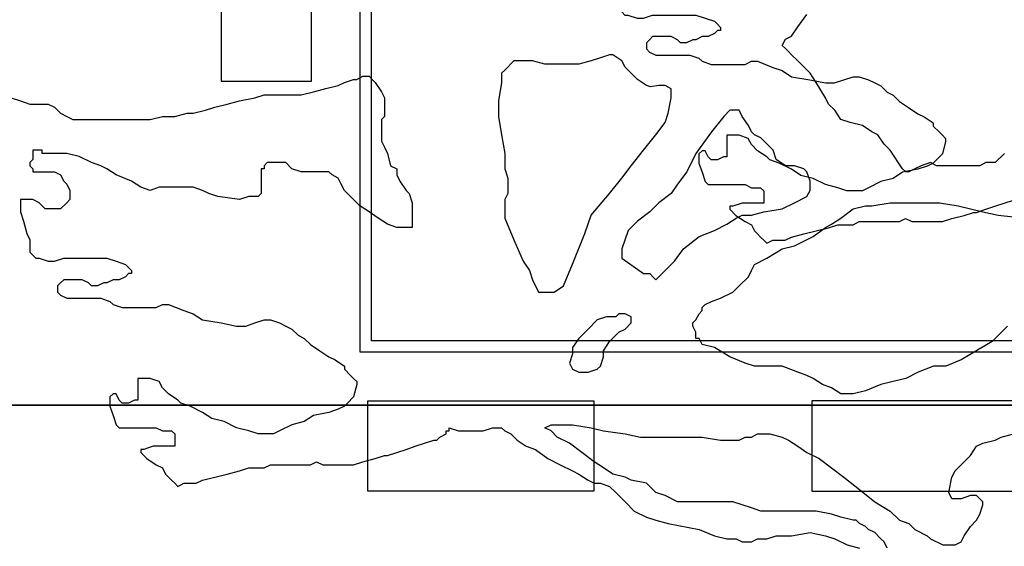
# Model space of a CAD drawing. Extents: x 4743276 to 9726129, y -4307434 to -1665362.
# Tile 23 of 121: x 4847811 to 4852170, y -2053669 to -2051337. Entities that reach past the tile are written whole.
import ezdxf

# ---------------------------------------------------------------- set-up
doc = ezdxf.new("R2010")
doc.units = 0
doc.header["$MEASUREMENT"] = 0
doc.layers.get('0').update_dxf_attribs({"linetype": 'CONTINUOUS'})
doc.layers.get('Defpoints').update_dxf_attribs({"color": 61, "linetype": 'CONTINUOUS'})
for name, color, linetype in [('-_48_-', 76, 'CONTINUOUS'), ('siete', 6, 'CONTINUOUS'), ('TENKÁ', 7, 'CONTINUOUS'), ('ZARIADENIE', 47, 'CONTINUOUS'), ('ZARIADOVACIE', 144, 'CONTINUOUS')]:
    doc.layers.add(name, color=color, linetype=linetype)
doc.styles.add('Style-Arial', font='arial.ttf')
doc.dimstyles.new('STANDARD 200', dxfattribs={"dimtxt": 600, "dimasz": 700, "dimexe": 10, "dimexo": 200, "dimgap": 100, "dimtad": 1, "dimdsep": 46, "dimlunit": 6, "dimtxsty": 'Style-Arial', "dimblk": 'ARCHTICK', "dimblk1": 'OBLIQUE', "dimblk2": 'ARCHTICK', "dimcen": 2.5, "dimse1": 1, "dimse2": 1, "dimadec": 0, "dimazin": 0, "dimtfac": 1, "dimtmove": 1, "dimatfit": 3, "dimldrblk": 'OBLIQUE', "dimfxl": 1, "dimtolj": 1, "dimtzin": 0, "dimarcsym": 0})

# ---------------------------------------------------------------- blocks, each defined once
blk = doc.blocks.new('St4f')
at = {"linetype": 'Continuous'}
for p, q in [((992.4, 303), (1033.3, 357.6)), ((937.8, 248.3), (965.1, 262)), ((965.1, 262), (992.4, 303)), ((924.1, 221), (937.8, 248.3)), ((937.8, 207.4), (924.1, 221)), ((159.5, 179.9), (118.5, 166.2)), ((173.1, 179.9), (159.5, 179.9)), ((214.1, 152.6), (173.1, 179.9)), ((951.4, 193.7), (937.8, 207.4)), ((965.1, 180.1), (951.4, 193.7)), ((992.4, 152.8), (965.1, 180.1)), ((-263.8, 152.6), (-304.8, 111.6)), ((-236.5, 152.6), (-263.8, 152.6)), ((-181.9, 152.6), (-236.5, 152.6)), ((-127.3, 138.9), (-181.9, 152.6)), ((-72.6, 138.9), (-127.3, 138.9)), ((22.9, 138.9), (-72.6, 138.9)), ((77.6, 152.6), (22.9, 138.9)), ((118.5, 166.2), (77.6, 152.6)), ((227.7, 125.3), (214.1, 152.6)), ((1047, 98.1), (992.4, 152.8)), ((-304.8, 111.6), (-318.4, 98)), ((-318.4, 98), (-318.4, 57)), ((255.1, 98), (227.7, 125.3)), ((282.4, 70.7), (255.1, 98)), ((1074.3, 57.2), (1047, 98.1)), ((-1042.1, 43.5), (-1014.8, 57.2)), ((-1014.8, 57.2), (-973.8, 70.8)), ((-973.8, 70.8), (-960.1, 70.8)), ((-960.1, 70.8), (-932.8, 84.5)), ((-932.8, 84.5), (-905.5, 84.5)), ((-905.5, 84.5), (-891.9, 70.8)), ((-891.9, 70.8), (-878.2, 57.2)), ((-878.2, 57.2), (-850.9, 16.2)), ((-318.4, 57), (-332.1, -24.8)), ((323.3, 43.4), (282.4, 70.7)), ((1115.3, -11.1), (1074.3, 57.2)), ((-1410.7, -11.1), (-1369.8, 2.6)), ((-1369.8, 2.6), (-1315.2, 2.6)), ((-1315.2, 2.6), (-1260.5, 2.6)), ((-1260.5, 2.6), (-1205.9, 2.6)), ((-1205.9, 2.6), (-1151.3, 16.2)), ((-1151.3, 16.2), (-1096.7, 29.9)), ((-1096.7, 29.9), (-1042.1, 43.5)), ((-850.9, 16.2), (-837.3, -11.1)), ((340.2, 38), (323.3, 43.4)), ((377.9, 43.4), (340.2, 38)), ((340.2, 38), (340.2, 38)), ((340.2, 38), (340.2, 38)), ((340.2, 38), (340.2, 38)), ((340.2, 38), (340.2, 38)), ((340.2, 38), (340.2, 38)), ((340.2, 38), (340.2, 38)), ((340.2, 38), (340.2, 38)), ((340.2, 38), (340.2, 38)), ((340.2, 38), (340.2, 38)), ((340.2, 38), (340.2, 38)), ((405.2, 43.4), (377.9, 43.4)), ((432.6, 29.8), (405.2, 43.4)), ((432.6, 2.5), (432.6, 29.8)), ((432.6, -11.2), (432.6, 2.5)), ((-2489.4, -11.1), (-2448.4, -24.7)), ((-2448.4, -24.7), (-2407.5, -38.4)), ((-2407.5, -38.4), (-2393.8, -38.4)), ((-2393.8, -38.4), (-2380.2, -38.4)), ((-2380.2, -38.4), (-2352.9, -38.4)), ((-2352.9, -38.4), (-2325.5, -38.4)), ((-2325.5, -38.4), (-2298.2, -52)), ((-1588.2, -52), (-1533.6, -38.4)), ((-1533.6, -38.4), (-1479, -24.7)), ((-1479, -24.7), (-1410.7, -11.1)), ((-837.3, -11.1), (-837.3, -38.4)), ((-837.3, -38.4), (-837.3, -93)), ((-332.1, -24.8), (-332.1, -93.1)), ((418.9, -79.4), (432.6, -11.2)), ((1128.9, -38.4), (1115.3, -11.1)), ((1156.2, -65.7), (1128.9, -38.4)), ((-2298.2, -52), (-2270.9, -79.3)), ((-2270.9, -79.3), (-2243.6, -93)), ((-1765.7, -93), (-1711.1, -79.3)), ((-1711.1, -79.3), (-1683.8, -79.3)), ((-1683.8, -79.3), (-1629.2, -65.7)), ((-1629.2, -65.7), (-1588.2, -52)), ((405.2, -120.3), (418.9, -79.4)), ((692, -65.7), (664.7, -93)), ((719.3, -65.7), (692, -65.7)), ((732.9, -65.7), (719.3, -65.7)), ((746.6, -93), (732.9, -65.7)), ((1183.5, -106.7), (1156.2, -65.7)), ((-2243.6, -93), (-2216.3, -106.7)), ((-2216.3, -106.7), (-2120.7, -106.7)), ((-2120.7, -106.7), (-2066.1, -106.7)), ((-2066.1, -106.7), (-2038.8, -106.7)), ((-2038.8, -106.7), (-1984.2, -106.7)), ((-1984.2, -106.7), (-1915.9, -106.7)), ((-1915.9, -106.7), (-1875, -106.7)), ((-1875, -106.7), (-1820.3, -93)), ((-1820.3, -93), (-1765.7, -93)), ((-837.3, -93), (-850.9, -106.7)), ((-850.9, -106.7), (-850.9, -134)), ((-332.1, -93.1), (-318.4, -174.9)), ((364.3, -174.9), (405.2, -120.3)), ((664.7, -93), (610.1, -161.3)), ((773.9, -134), (746.6, -93)), ((1224.5, -120.3), (1183.5, -106.7)), ((1279.1, -134), (1224.5, -120.3)), ((-850.9, -134), (-850.9, -202.2)), ((610.1, -161.3), (541.8, -256.9)), ((787.6, -161.3), (773.9, -134)), ((801.2, -174.9), (787.6, -161.3)), ((1320.1, -161.3), (1279.1, -134)), ((1347.4, -174.9), (1320.1, -161.3)), ((-850.9, -202.2), (-837.3, -229.5)), ((-318.4, -174.9), (-304.8, -256.8)), ((309.7, -243.2), (364.3, -174.9)), ((828.5, -188.6), (801.2, -174.9)), ((883.1, -243.2), (828.5, -188.6)), ((1374.7, -215.9), (1347.4, -174.9)), ((1402, -243.2), (1374.7, -215.9)), ((-2380.2, -243.2), (-2393.8, -243.2)), ((-2393.8, -243.2), (-2393.8, -256.9)), ((-2393.8, -256.9), (-2393.8, -270.5)), ((-2366.5, -243.2), (-2380.2, -243.2)), ((-2352.9, -243.2), (-2366.5, -243.2)), ((-2352.9, -256.9), (-2352.9, -243.2)), ((-2339.2, -256.9), (-2352.9, -256.9)), ((-2298.2, -256.9), (-2339.2, -256.9)), ((-2243.6, -256.9), (-2298.2, -256.9)), ((-2189, -270.5), (-2243.6, -256.9)), ((-837.3, -229.5), (-823.6, -256.9)), ((-823.6, -256.9), (-809.9, -311.5)), ((-304.8, -256.8), (-304.8, -325)), ((255.1, -311.4), (309.7, -243.2)), ((541.8, -256.9), (500.8, -338.8)), ((896.8, -284.2), (883.1, -243.2)), ((1456.6, -325.1), (1402, -243.2)), ((1907.2, -256.9), (1866.2, -297.8)), ((-2393.8, -284.2), (-2407.5, -297.8)), ((-2407.5, -297.8), (-2407.5, -311.5)), ((-2393.8, -270.5), (-2393.8, -284.2)), ((-2134.4, -297.8), (-2189, -270.5)), ((-2093.4, -311.5), (-2134.4, -297.8)), ((-1356.1, -297.8), (-1369.8, -311.5)), ((-1328.8, -297.8), (-1356.1, -297.8)), ((-1315.2, -297.8), (-1328.8, -297.8)), ((-1301.5, -297.8), (-1315.2, -297.8)), ((-1274.2, -297.8), (-1301.5, -297.8)), ((-1246.9, -325.1), (-1274.2, -297.8)), ((937.8, -311.5), (896.8, -284.2)), ((1579.5, -297.8), (1538.5, -311.5)), ((1606.8, -311.5), (1579.5, -297.8)), ((1825.3, -297.8), (1798, -311.5)), ((1866.2, -297.8), (1825.3, -297.8)), ((-2407.5, -311.5), (-2393.8, -325.1)), ((-2393.8, -325.1), (-2393.8, -338.8)), ((-2393.8, -338.8), (-2380.2, -338.8)), ((-2380.2, -338.8), (-2366.5, -338.8)), ((-2366.5, -338.8), (-2352.9, -338.8)), ((-2352.9, -338.8), (-2325.5, -338.8)), ((-2325.5, -338.8), (-2298.2, -338.8)), ((-2298.2, -338.8), (-2270.9, -352.4)), ((-2066.1, -325.1), (-2093.4, -311.5)), ((-2025.2, -352.4), (-2066.1, -325.1)), ((-1369.8, -325.1), (-1383.4, -325.1)), ((-1383.4, -325.1), (-1383.4, -338.8)), ((-1383.4, -338.8), (-1383.4, -366.1)), ((-1369.8, -311.5), (-1369.8, -325.1)), ((-1205.9, -338.8), (-1246.9, -325.1)), ((-1178.6, -338.8), (-1205.9, -338.8)), ((-1137.7, -338.8), (-1178.6, -338.8)), ((-1110.3, -338.8), (-1137.7, -338.8)), ((-1083, -338.8), (-1110.3, -338.8)), ((-1069.4, -352.4), (-1083, -338.8)), ((-809.9, -311.5), (-782.6, -325.1)), ((-782.6, -325.1), (-782.6, -352.4)), ((-304.8, -325), (-291.1, -366)), ((214.1, -366), (255.1, -311.4)), ((500.8, -338.8), (459.9, -393.4)), ((978.7, -311.5), (937.8, -311.5)), ((1019.7, -325.1), (978.7, -311.5)), ((1033.3, -338.8), (1019.7, -325.1)), ((1047, -379.7), (1033.3, -338.8)), ((1470.3, -338.8), (1456.6, -325.1)), ((1483.9, -338.8), (1470.3, -338.8)), ((1511.2, -325.1), (1483.9, -338.8)), ((1538.5, -311.5), (1511.2, -325.1)), ((1661.4, -311.5), (1606.8, -311.5)), ((1702.4, -311.5), (1661.4, -311.5)), ((1743.3, -311.5), (1702.4, -311.5)), ((1798, -311.5), (1743.3, -311.5)), ((-2270.9, -352.4), (-2257.3, -379.7)), ((-2257.3, -379.7), (-2243.6, -393.4)), ((-1956.9, -379.7), (-2025.2, -352.4)), ((-1915.9, -407), (-1956.9, -379.7)), ((-1383.4, -366.1), (-1383.4, -393.4)), ((-1042.1, -366.1), (-1069.4, -352.4)), ((-1028.4, -393.4), (-1042.1, -366.1)), ((-782.6, -352.4), (-769, -379.7)), ((-769, -379.7), (-741.7, -420.7)), ((-291.1, -366), (-291.1, -420.6)), ((159.5, -434.2), (214.1, -366)), ((1047, -420.7), (1047, -379.7)), ((-2243.6, -393.4), (-2230, -420.7)), ((-2230, -420.7), (-2230, -434.4)), ((-2230, -434.4), (-2230, -461.7)), ((-1875, -420.7), (-1915.9, -407)), ((-1834, -407), (-1875, -420.7)), ((-1779.4, -407), (-1834, -407)), ((-1738.4, -407), (-1779.4, -407)), ((-1683.8, -407), (-1738.4, -407)), ((-1642.8, -420.7), (-1683.8, -407)), ((-1615.5, -434.4), (-1642.8, -420.7)), ((-1574.6, -448), (-1615.5, -434.4)), ((-1383.4, -434.4), (-1397.1, -448)), ((-1383.4, -393.4), (-1383.4, -434.4)), ((-1014.8, -420.7), (-1028.4, -393.4)), ((-987.5, -448), (-1014.8, -420.7)), ((-741.7, -420.7), (-728, -434.4)), ((-728, -434.4), (-714.4, -475.3)), ((-291.1, -434.2), (-304.8, -461.5)), ((-291.1, -420.6), (-291.1, -434.2)), ((77.6, -529.7), (159.5, -434.2)), ((432.6, -434.4), (377.9, -475.3)), ((459.9, -393.4), (432.6, -434.4)), ((1033.3, -448), (1047, -420.7)), ((-2448.4, -461.7), (-2448.4, -475.3)), ((-2393.8, -461.7), (-2448.4, -461.7)), ((-2448.4, -475.3), (-2448.4, -516.3)), ((-2366.5, -475.3), (-2393.8, -461.7)), ((-2352.9, -489), (-2366.5, -475.3)), ((-2243.6, -475.3), (-2270.9, -502.6)), ((-2230, -461.7), (-2243.6, -475.3)), ((-1479, -461.7), (-1574.6, -448)), ((-1438, -448), (-1479, -461.7)), ((-1397.1, -448), (-1438, -448)), ((-960.1, -475.3), (-987.5, -448)), ((-946.5, -489), (-960.1, -475.3)), ((-714.4, -475.3), (-714.4, -502.6)), ((-304.8, -461.5), (-304.8, -516.1)), ((377.9, -475.3), (337, -516.3)), ((924.1, -502.6), (978.7, -475.3)), ((978.7, -475.3), (1033.3, -448)), ((1320.1, -489), (1402, -475.3)), ((1402, -475.3), (1470.3, -475.3)), ((1470.3, -475.3), (1538.5, -475.3)), ((1538.5, -475.3), (1620.4, -475.3)), ((1620.4, -475.3), (1702.4, -489)), ((-2448.4, -516.3), (-2434.8, -557.2)), ((-2339.2, -502.6), (-2352.9, -489)), ((-2311.9, -502.6), (-2339.2, -502.6)), ((-2284.6, -502.6), (-2311.9, -502.6)), ((-2270.9, -502.6), (-2284.6, -502.6)), ((-905.5, -516.3), (-946.5, -489)), ((-864.6, -543.6), (-905.5, -516.3)), ((-714.4, -502.6), (-714.4, -529.9)), ((-304.8, -516.1), (-304.8, -543.4)), ((337, -516.3), (282.4, -557.2)), ((787.6, -529.9), (842.2, -516.3)), ((842.2, -516.3), (924.1, -502.6)), ((1183.5, -543.6), (1238.1, -502.6)), ((1238.1, -502.6), (1292.8, -489)), ((1292.8, -489), (1320.1, -489)), ((1702.4, -489), (1811.6, -516.3)), ((1811.6, -516.3), (1879.9, -529.9)), ((-2434.8, -557.2), (-2421.1, -611.9)), ((-823.6, -570.9), (-864.6, -543.6)), ((-714.4, -529.9), (-714.4, -557.2)), ((-714.4, -557.2), (-714.4, -570.9)), ((-304.8, -543.4), (-263.8, -638.9)), ((50.2, -611.6), (77.6, -529.7)), ((282.4, -557.2), (241.4, -598.2)), ((678.3, -570.9), (719.3, -543.6)), ((719.3, -543.6), (746.6, -529.9)), ((746.6, -529.9), (787.6, -529.9)), ((1142.6, -570.9), (1183.5, -543.6)), ((1879.9, -529.9), (2002.8, -543.6)), ((-782.6, -584.5), (-823.6, -570.9)), ((-741.7, -584.5), (-782.6, -584.5)), ((-714.4, -584.5), (-741.7, -584.5)), ((-714.4, -570.9), (-714.4, -584.5)), ((241.4, -598.2), (214.1, -680.1)), ((555.4, -625.5), (623.7, -598.2)), ((623.7, -598.2), (678.3, -570.9)), ((1060.6, -625.5), (1115.3, -584.5)), ((1115.3, -584.5), (1142.6, -570.9)), ((-2421.1, -611.9), (-2407.5, -639.2)), ((-2407.5, -639.2), (-2407.5, -652.8)), ((-2407.5, -652.8), (-2407.5, -680.1)), ((-263.8, -638.9), (-222.8, -734.4)), ((-4.4, -748), (50.2, -611.6)), ((487.2, -680.1), (555.4, -625.5)), ((978.7, -666.5), (1060.6, -625.5)), ((-2407.5, -680.1), (-2407.5, -693.8)), ((-2407.5, -693.8), (-2393.8, -707.4)), ((214.1, -680.1), (214.1, -721.1)), ((446.2, -734.7), (487.2, -680.1)), ((855.8, -721.1), (924.1, -680.1)), ((924.1, -680.1), (978.7, -666.5)), ((-2393.8, -707.4), (-2380.2, -721.1)), ((-2380.2, -721.1), (-2366.5, -721.1)), ((-2366.5, -721.1), (-2325.5, -734.7)), ((-2325.5, -734.7), (-2298.2, -734.7)), ((-2298.2, -734.7), (-2257.3, -721.1)), ((-2257.3, -721.1), (-2202.7, -721.1)), ((-2202.7, -721.1), (-2161.7, -721.1)), ((-2161.7, -721.1), (-2107.1, -721.1)), ((-2107.1, -721.1), (-2066.1, -721.1)), ((-2066.1, -721.1), (-2025.2, -734.7)), ((-2025.2, -734.7), (-1984.2, -748.4)), ((-222.8, -734.4), (-195.5, -775.3)), ((214.1, -721.1), (309.7, -789.4)), ((405.2, -775.7), (446.2, -734.7)), ((801.2, -748.4), (855.8, -721.1)), ((-1984.2, -748.4), (-1970.5, -762)), ((-1970.5, -762), (-1956.9, -775.7)), ((-1956.9, -775.7), (-1956.9, -789.4)), ((-195.5, -775.3), (-181.9, -816.3)), ((-45.3, -843.6), (-4.4, -748)), ((364.3, -816.7), (405.2, -775.7)), ((773.9, -803), (787.6, -775.7)), ((787.6, -775.7), (801.2, -748.4)), ((-2257.3, -816.7), (-2270.9, -830.3)), ((-2230, -816.7), (-2257.3, -816.7)), ((-2189, -816.7), (-2230, -816.7)), ((-2175.3, -816.7), (-2189, -816.7)), ((-2148, -830.3), (-2175.3, -816.7)), ((-2038.8, -816.7), (-2066.1, -830.3)), ((-2025.2, -816.7), (-2038.8, -816.7)), ((-2011.5, -816.7), (-2025.2, -816.7)), ((-1984.2, -803), (-2011.5, -816.7)), ((-1970.5, -789.4), (-1984.2, -803)), ((-1956.9, -789.4), (-1970.5, -789.4)), ((-181.9, -816.3), (-154.6, -870.9)), ((309.7, -789.4), (337, -789.4)), ((337, -789.4), (350.6, -803)), ((350.6, -803), (364.3, -816.7)), ((732.9, -844), (773.9, -803)), ((-2270.9, -830.3), (-2284.6, -844)), ((-2284.6, -844), (-2284.6, -857.6)), ((-2284.6, -857.6), (-2284.6, -871.3)), ((-2284.6, -871.3), (-2270.9, -884.9)), ((-2134.4, -844), (-2148, -830.3)), ((-2120.7, -844), (-2134.4, -844)), ((-2107.1, -844), (-2120.7, -844)), ((-2079.8, -830.3), (-2107.1, -844)), ((-2066.1, -830.3), (-2079.8, -830.3)), ((-154.6, -870.9), (-140.9, -870.9)), ((-140.9, -870.9), (-86.3, -870.9)), ((-86.3, -870.9), (-45.3, -843.6)), ((651, -898.6), (705.6, -871.3)), ((705.6, -871.3), (732.9, -844)), ((-2270.9, -884.9), (-2243.6, -898.6)), ((-2243.6, -898.6), (-2216.3, -898.6)), ((-2216.3, -898.6), (-2189, -898.6)), ((-2189, -898.6), (-2175.3, -898.6)), ((-2175.3, -898.6), (-2161.7, -898.6)), ((-2161.7, -898.6), (-2107.1, -898.6)), ((-2107.1, -898.6), (-2093.4, -898.6)), ((-2093.4, -898.6), (-2052.5, -912.2)), ((-2052.5, -912.2), (-2038.8, -925.9)), ((582.7, -925.9), (610.1, -912.2)), ((610.1, -912.2), (651, -898.6)), ((-2038.8, -925.9), (-1997.8, -939.6)), ((-1997.8, -939.6), (-1943.2, -939.6)), ((-1943.2, -939.6), (-1902.3, -939.6)), ((-1902.3, -939.6), (-1875, -939.6)), ((-1875, -939.6), (-1847.7, -939.6)), ((-1847.7, -939.6), (-1820.3, -925.9)), ((-1820.3, -925.9), (-1793, -925.9)), ((-1793, -925.9), (-1724.8, -953.2)), ((-1724.8, -953.2), (-1683.8, -966.9)), ((555.4, -966.9), (569.1, -953.2)), ((569.1, -939.6), (582.7, -925.9)), ((569.1, -953.2), (569.1, -939.6)), ((-1683.8, -966.9), (-1642.8, -994.2)), ((-1642.8, -994.2), (-1560.9, -1007.8)), ((-1410.7, -1007.8), (-1369.8, -994.2)), ((-1369.8, -994.2), (-1342.5, -994.2)), ((-1342.5, -994.2), (-1301.5, -1007.8)), ((104.9, -994.2), (63.9, -1035.1)), ((145.8, -980.5), (104.9, -994.2)), ((186.8, -980.5), (145.8, -980.5)), ((200.4, -966.9), (186.8, -980.5)), ((227.7, -966.9), (200.4, -966.9)), ((255.1, -980.5), (227.7, -966.9)), ((255.1, -994.2), (255.1, -980.5)), ((255.1, -1007.8), (255.1, -994.2)), ((528.1, -1007.8), (541.8, -994.2)), ((541.8, -994.2), (555.4, -966.9)), ((-1560.9, -1007.8), (-1492.7, -1021.5)), ((-1492.7, -1021.5), (-1451.7, -1021.5)), ((-1451.7, -1021.5), (-1410.7, -1007.8)), ((-1301.5, -1007.8), (-1274.2, -1021.5)), ((-1274.2, -1021.5), (-1246.9, -1035.1)), ((-1246.9, -1035.1), (-1219.6, -1062.4)), ((63.9, -1035.1), (22.9, -1076.1)), ((200.4, -1048.8), (227.7, -1035.1)), ((227.7, -1035.1), (255.1, -1007.8)), ((528.1, -1021.5), (528.1, -1007.8)), ((541.8, -1048.8), (528.1, -1021.5)), ((1920.8, -1021.5), (1852.6, -1089.7)), ((-1219.6, -1062.4), (-1192.3, -1076.1)), ((-1192.3, -1076.1), (-1165, -1103.4)), ((22.9, -1076.1), (-4.4, -1117.1)), ((132.2, -1130.7), (159.5, -1089.7)), ((159.5, -1089.7), (200.4, -1048.8)), ((541.8, -1062.4), (541.8, -1048.8)), ((541.8, -1076.1), (541.8, -1062.4)), ((555.4, -1076.1), (541.8, -1076.1)), ((569.1, -1103.4), (555.4, -1076.1)), ((1852.6, -1089.7), (1716, -1171.7)), ((-1165, -1103.4), (-1124, -1130.7)), ((-1124, -1130.7), (-1083, -1158)), ((-4.4, -1117.1), (-4.4, -1144.4)), ((132.2, -1158), (132.2, -1130.7)), ((623.7, -1117.1), (569.1, -1103.4)), ((692, -1158), (623.7, -1117.1)), ((-1083, -1158), (-1055.7, -1171.7)), ((-1055.7, -1171.7), (-1014.8, -1199)), ((-4.4, -1144.4), (-18, -1185.3)), ((118.5, -1199), (132.2, -1158)), ((760.3, -1185.3), (692, -1158)), ((1716, -1171.7), (1647.8, -1199)), ((-1014.8, -1199), (-1014.8, -1212.6)), ((-1014.8, -1212.6), (-987.5, -1239.9)), ((-18, -1185.3), (-4.4, -1212.6)), ((-4.4, -1212.6), (22.9, -1226.3)), ((63.9, -1226.3), (104.9, -1212.6)), ((104.9, -1212.6), (118.5, -1199)), ((801.2, -1199), (760.3, -1185.3)), ((869.5, -1199), (801.2, -1199)), ((924.1, -1199), (869.5, -1199)), ((992.4, -1226.3), (924.1, -1199)), ((1593.1, -1199), (1524.9, -1226.3)), ((1647.8, -1199), (1593.1, -1199)), ((-1902.3, -1253.6), (-1929.6, -1253.6)), ((-1929.6, -1253.6), (-1929.6, -1267.2)), ((-1875, -1253.6), (-1902.3, -1253.6)), ((-1834, -1267.2), (-1875, -1253.6)), ((-987.5, -1239.9), (-973.8, -1253.6)), ((-973.8, -1253.6), (-960.1, -1267.2)), ((22.9, -1226.3), (50.2, -1226.3)), ((50.2, -1226.3), (63.9, -1226.3)), ((1033.3, -1239.9), (992.4, -1226.3)), ((1060.6, -1253.6), (1033.3, -1239.9)), ((1101.6, -1280.9), (1060.6, -1253.6)), ((1470.3, -1253.6), (1415.6, -1267.2)), ((1524.9, -1226.3), (1470.3, -1253.6)), ((-1929.6, -1267.2), (-1929.6, -1294.6)), ((-1929.6, -1294.6), (-1929.6, -1321.9)), ((-1820.3, -1294.6), (-1834, -1267.2)), ((-1793, -1321.9), (-1820.3, -1294.6)), ((-960.1, -1280.9), (-973.8, -1335.5)), ((-960.1, -1267.2), (-960.1, -1280.9)), ((1142.6, -1294.6), (1101.6, -1280.9)), ((1183.5, -1321.9), (1142.6, -1294.6)), ((1361, -1280.9), (1292.8, -1308.2)), ((1415.6, -1267.2), (1361, -1280.9)), ((-2038.8, -1321.9), (-2052.5, -1335.5)), ((-2052.5, -1335.5), (-2052.5, -1376.5)), ((-2025.2, -1321.9), (-2038.8, -1321.9)), ((-2011.5, -1349.2), (-2025.2, -1321.9)), ((-1997.8, -1362.8), (-2011.5, -1349.2)), ((-1943.2, -1349.2), (-1970.5, -1362.8)), ((-1929.6, -1349.2), (-1943.2, -1349.2)), ((-1929.6, -1321.9), (-1929.6, -1349.2)), ((-1752.1, -1349.2), (-1793, -1321.9)), ((-1738.4, -1362.8), (-1752.1, -1349.2)), ((-973.8, -1335.5), (-1001.1, -1362.8)), ((1238.1, -1321.9), (1183.5, -1321.9)), ((1292.8, -1308.2), (1238.1, -1321.9)), ((-2052.5, -1376.5), (-2038.8, -1417.4)), ((-1970.5, -1362.8), (-1997.8, -1362.8)), ((-1697.5, -1376.5), (-1738.4, -1362.8)), ((-1642.8, -1403.8), (-1697.5, -1376.5)), ((-1042.1, -1390.1), (-1083, -1403.8)), ((-1014.8, -1376.5), (-1042.1, -1390.1)), ((-1001.1, -1362.8), (-1014.8, -1376.5)), ((-2038.8, -1417.4), (-2025.2, -1458.4)), ((-1601.9, -1431.1), (-1642.8, -1403.8)), ((-1547.3, -1444.7), (-1601.9, -1431.1)), ((-1151.3, -1417.4), (-1192.3, -1444.7)), ((-1083, -1403.8), (-1151.3, -1417.4)), ((-2025.2, -1458.4), (-2011.5, -1472.1)), ((-2011.5, -1472.1), (-1970.5, -1472.1)), ((-1970.5, -1472.1), (-1929.6, -1472.1)), ((-1929.6, -1472.1), (-1888.6, -1472.1)), ((-1888.6, -1472.1), (-1847.7, -1472.1)), ((-1847.7, -1472.1), (-1820.3, -1485.7)), ((-1492.7, -1472.1), (-1547.3, -1444.7)), ((-1438, -1485.7), (-1492.7, -1472.1)), ((-1246.9, -1458.4), (-1301.5, -1485.7)), ((-1192.3, -1444.7), (-1246.9, -1458.4)), ((-550.5, -1485.7), (-550.5, -1472.1)), ((-550.5, -1472.1), (-509.6, -1485.7)), ((-400.3, -1485.7), (-359.4, -1472.1)), ((-359.4, -1472.1), (-345.7, -1472.1)), ((-345.7, -1472.1), (-318.4, -1472.1)), ((-318.4, -1472.1), (-304.8, -1485.7)), ((-127.3, -1472.1), (-99.9, -1458.4)), ((-99.9, -1485.7), (-127.3, -1472.1)), ((-99.9, -1458.4), (-72.6, -1458.4)), ((-72.6, -1458.4), (-4.4, -1458.4)), ((-4.4, -1458.4), (77.6, -1472.1)), ((77.6, -1472.1), (132.2, -1485.7)), ((-1820.3, -1485.7), (-1779.4, -1485.7)), ((-1779.4, -1485.7), (-1765.7, -1499.4)), ((-1765.7, -1499.4), (-1765.7, -1540.3)), ((-1397.1, -1499.4), (-1438, -1485.7)), ((-1356.1, -1499.4), (-1397.1, -1499.4)), ((-1328.8, -1499.4), (-1356.1, -1499.4)), ((-1301.5, -1485.7), (-1328.8, -1499.4)), ((-605.1, -1526.7), (-591.5, -1513)), ((-591.5, -1513), (-564.2, -1499.4)), ((-564.2, -1499.4), (-564.2, -1485.7)), ((-564.2, -1485.7), (-550.5, -1485.7)), ((-509.6, -1485.7), (-454.9, -1485.7)), ((-454.9, -1485.7), (-400.3, -1485.7)), ((-304.8, -1485.7), (-277.4, -1499.4)), ((-277.4, -1499.4), (-250.1, -1526.7)), ((-72.6, -1513), (-99.9, -1485.7)), ((-18, -1540.3), (-72.6, -1513)), ((132.2, -1485.7), (227.7, -1499.4)), ((227.7, -1499.4), (296, -1513)), ((296, -1513), (364.3, -1513)), ((364.3, -1513), (446.2, -1513)), ((446.2, -1513), (569.1, -1513)), ((569.1, -1513), (651, -1526.7)), ((732.9, -1526.7), (760.3, -1513)), ((760.3, -1513), (787.6, -1513)), ((787.6, -1513), (814.9, -1499.4)), ((814.9, -1499.4), (842.2, -1499.4)), ((842.2, -1499.4), (869.5, -1499.4)), ((869.5, -1499.4), (924.1, -1513)), ((924.1, -1513), (951.4, -1526.7)), ((1866.2, -1526.7), (1893.5, -1513)), ((1893.5, -1513), (1948.1, -1499.4)), ((-1902.3, -1567.6), (-1915.9, -1567.6)), ((-1915.9, -1567.6), (-1915.9, -1581.3)), ((-1861.3, -1554), (-1902.3, -1567.6)), ((-1847.7, -1554), (-1861.3, -1554)), ((-1834, -1554), (-1847.7, -1554)), ((-1820.3, -1554), (-1834, -1554)), ((-1793, -1554), (-1820.3, -1554)), ((-1765.7, -1554), (-1793, -1554)), ((-1765.7, -1540.3), (-1765.7, -1554)), ((-782.6, -1581.3), (-741.7, -1567.6)), ((-741.7, -1567.6), (-700.7, -1554)), ((-700.7, -1554), (-659.8, -1540.3)), ((-659.8, -1540.3), (-618.8, -1526.7)), ((-618.8, -1526.7), (-605.1, -1526.7)), ((-250.1, -1526.7), (-209.2, -1554)), ((-209.2, -1554), (-168.2, -1567.6)), ((-168.2, -1567.6), (-113.6, -1608.6)), ((36.6, -1581.3), (-18, -1540.3)), ((651, -1526.7), (719.3, -1526.7)), ((719.3, -1526.7), (732.9, -1526.7)), ((951.4, -1526.7), (992.4, -1554)), ((992.4, -1554), (1033.3, -1581.3)), ((1757, -1594.9), (1784.3, -1554)), ((1784.3, -1554), (1811.6, -1540.3)), ((1811.6, -1540.3), (1866.2, -1526.7)), ((-1915.9, -1581.3), (-1888.6, -1608.6)), ((-1888.6, -1608.6), (-1847.7, -1635.9)), ((-932.8, -1622.2), (-878.2, -1608.6)), ((-878.2, -1608.6), (-837.3, -1594.9)), ((-837.3, -1594.9), (-823.6, -1594.9)), ((-823.6, -1594.9), (-782.6, -1581.3)), ((-113.6, -1608.6), (-59, -1635.9)), ((91.2, -1622.2), (36.6, -1581.3)), ((1033.3, -1581.3), (1087.9, -1608.6)), ((1087.9, -1608.6), (1142.6, -1649.6)), ((1688.7, -1663.2), (1757, -1594.9)), ((-1847.7, -1635.9), (-1820.3, -1649.6)), ((-1820.3, -1649.6), (-1806.7, -1676.9)), ((-1479, -1663.2), (-1438, -1649.6)), ((-1438, -1649.6), (-1410.7, -1649.6)), ((-1410.7, -1649.6), (-1369.8, -1649.6)), ((-1369.8, -1649.6), (-1342.5, -1635.9)), ((-1342.5, -1635.9), (-1301.5, -1635.9)), ((-1301.5, -1635.9), (-1274.2, -1635.9)), ((-1274.2, -1635.9), (-1246.9, -1635.9)), ((-1246.9, -1635.9), (-1205.9, -1635.9)), ((-1205.9, -1635.9), (-1165, -1635.9)), ((-1165, -1635.9), (-1137.7, -1622.2)), ((-1137.7, -1622.2), (-1110.3, -1635.9)), ((-1110.3, -1635.9), (-1055.7, -1635.9)), ((-1055.7, -1635.9), (-1014.8, -1635.9)), ((-1014.8, -1635.9), (-973.8, -1635.9)), ((-973.8, -1635.9), (-932.8, -1622.2)), ((-59, -1635.9), (-4.4, -1663.2)), ((132.2, -1649.6), (91.2, -1622.2)), ((173.1, -1676.9), (132.2, -1649.6)), ((1142.6, -1649.6), (1197.2, -1690.5)), ((-1806.7, -1676.9), (-1793, -1690.5)), ((-1793, -1690.5), (-1779.4, -1704.2)), ((-1642.8, -1704.2), (-1588.2, -1690.5)), ((-1588.2, -1690.5), (-1533.6, -1676.9)), ((-1533.6, -1676.9), (-1479, -1663.2)), ((-4.4, -1663.2), (22.9, -1676.9)), ((22.9, -1676.9), (63.9, -1704.2)), ((227.7, -1690.5), (173.1, -1676.9)), ((255.1, -1704.2), (227.7, -1690.5)), ((1197.2, -1690.5), (1265.4, -1745.1)), ((1661.4, -1758.8), (1675.1, -1690.5)), ((1675.1, -1690.5), (1688.7, -1663.2)), ((-1779.4, -1704.2), (-1765.7, -1717.8)), ((-1765.7, -1717.8), (-1752.1, -1731.5)), ((-1752.1, -1731.5), (-1724.8, -1717.8)), ((-1724.8, -1717.8), (-1711.1, -1717.8)), ((-1711.1, -1717.8), (-1670.2, -1717.8)), ((-1670.2, -1717.8), (-1642.8, -1704.2)), ((63.9, -1704.2), (91.2, -1717.8)), ((91.2, -1717.8), (118.5, -1717.8)), ((118.5, -1717.8), (159.5, -1731.5)), ((159.5, -1731.5), (186.8, -1758.8)), ((323.3, -1717.8), (255.1, -1704.2)), ((364.3, -1758.8), (323.3, -1717.8)), ((186.8, -1758.8), (227.7, -1799.8)), ((405.2, -1772.4), (364.3, -1758.8)), ((459.9, -1799.8), (405.2, -1772.4)), ((1265.4, -1745.1), (1333.7, -1799.8)), ((1675.1, -1786.1), (1661.4, -1758.8)), ((1702.4, -1786.1), (1675.1, -1786.1)), ((1716, -1786.1), (1702.4, -1786.1)), ((1757, -1772.4), (1716, -1786.1)), ((1784.3, -1772.4), (1757, -1772.4)), ((1798, -1786.1), (1784.3, -1772.4)), ((1811.6, -1799.8), (1798, -1786.1)), ((227.7, -1799.8), (268.7, -1840.7)), ((514.5, -1799.8), (459.9, -1799.8)), ((555.4, -1799.8), (514.5, -1799.8)), ((610.1, -1799.8), (555.4, -1799.8)), ((651, -1799.8), (610.1, -1799.8)), ((705.6, -1799.8), (651, -1799.8)), ((746.6, -1813.4), (705.6, -1799.8)), ((787.6, -1827.1), (746.6, -1813.4)), ((828.5, -1840.7), (787.6, -1827.1)), ((1333.7, -1799.8), (1402, -1840.7)), ((1798, -1854.4), (1811.6, -1813.4)), ((1811.6, -1813.4), (1811.6, -1799.8)), ((268.7, -1840.7), (323.3, -1868)), ((323.3, -1868), (364.3, -1881.7)), ((869.5, -1840.7), (828.5, -1840.7)), ((924.1, -1840.7), (869.5, -1840.7)), ((951.4, -1840.7), (924.1, -1840.7)), ((1019.7, -1840.7), (951.4, -1840.7)), ((1074.3, -1840.7), (1019.7, -1840.7)), ((1142.6, -1854.4), (1074.3, -1840.7)), ((1183.5, -1868), (1142.6, -1854.4)), ((1238.1, -1881.7), (1183.5, -1868)), ((1402, -1840.7), (1442.9, -1881.7)), ((1784.3, -1881.7), (1798, -1854.4)), ((364.3, -1881.7), (418.9, -1895.3)), ((418.9, -1895.3), (555.4, -1922.6)), ((1251.8, -1881.7), (1238.1, -1881.7)), ((1265.4, -1895.3), (1251.8, -1881.7)), ((1292.8, -1909), (1265.4, -1895.3)), ((1306.4, -1922.6), (1292.8, -1909)), ((1442.9, -1881.7), (1483.9, -1895.3)), ((1483.9, -1895.3), (1511.2, -1922.6)), ((1729.7, -1949.9), (1757, -1909)), ((1757, -1909), (1784.3, -1881.7)), ((555.4, -1922.6), (623.7, -1949.9)), ((623.7, -1949.9), (678.3, -1963.6)), ((855.8, -1963.6), (896.8, -1949.9)), ((896.8, -1949.9), (924.1, -1949.9)), ((924.1, -1949.9), (965.1, -1949.9)), ((965.1, -1949.9), (1047, -1936.3)), ((1047, -1936.3), (1115.3, -1949.9)), ((1115.3, -1949.9), (1156.2, -1963.6)), ((1333.7, -1936.3), (1306.4, -1922.6)), ((1361, -1963.6), (1333.7, -1936.3)), ((1511.2, -1922.6), (1565.8, -1949.9)), ((1565.8, -1949.9), (1579.5, -1963.6)), ((1716, -1977.3), (1729.7, -1949.9)), ((678.3, -1963.6), (719.3, -1963.6)), ((719.3, -1963.6), (746.6, -1977.3)), ((746.6, -1977.3), (760.3, -1977.3)), ((760.3, -1977.3), (773.9, -1977.3)), ((773.9, -1977.3), (787.6, -1977.3)), ((787.6, -1977.3), (814.9, -1963.6)), ((814.9, -1963.6), (855.8, -1963.6)), ((1156.2, -1963.6), (1210.8, -1990.9)), ((1210.8, -1990.9), (1265.4, -2004.6)), ((1374.7, -1977.3), (1361, -1963.6)), ((1388.3, -2004.6), (1374.7, -1977.3)), ((1579.5, -1963.6), (1634.1, -1990.9)), ((1634.1, -1990.9), (1647.8, -1990.9)), ((1647.8, -1990.9), (1661.4, -1990.9)), ((1661.4, -1990.9), (1688.7, -1990.9)), ((1688.7, -1990.9), (1716, -1977.3))]:
    blk.add_line(p, q, dxfattribs=at)
blk = doc.blocks.new('_ArchTick')
at = {"color": 0, "linetype": 'ByBlock', "const_width": 0.15}
blk.add_lwpolyline([(-0.5, -0.5), (0.5, 0.5)], dxfattribs=at)
blk = doc.blocks.new('*D42222')
at = {"layer": 'Defpoints', "color": 0}
for p in [(4835323.8, -2052604), (4868313.8, -2052604), (4835323.8, -2058262)]:
    blk.add_point(p, dxfattribs=at)
at = {"layer": 'ZARIADOVACIE', "color": 0, "lineweight": -2}
blk.add_line((4868313.8, -2058262), (4835323.8, -2058262), dxfattribs=at)
at = {"layer": 'ZARIADOVACIE', "color": 0, "linetype": 'ByBlock', "lineweight": -2, "xscale": 700, "yscale": 700, "zscale": 700, "rotation": 180}
blk.add_blockref('_ArchTick', (4835323.8, -2058262), dxfattribs=at)
at = {"layer": 'ZARIADOVACIE', "color": 0, "linetype": 'ByBlock', "lineweight": -2, "xscale": 700, "yscale": 700, "zscale": 700}
blk.add_blockref('_ArchTick', (4868313.8, -2058262), dxfattribs=at)
at = {"layer": 'ZARIADOVACIE', "color": 0, "insert": (4851818.8, -2057855.5), "char_height": 600, "attachment_point": 5, "style": 'Style-Arial'}
blk.add_mtext('\\A1;32ﾠ990', dxfattribs=at)
blk = doc.blocks.new('_OBLIQUE')
at = {"color": 0, "linetype": 'ByBlock'}
blk.add_line((-0.5, -0.5), (0.5, 0.5), dxfattribs=at)

msp = doc.modelspace()

# ---------------------------------------------------------------- linework, layer by layer
at = {"layer": 'siete', "color": 55, "lineweight": 35, "ltscale": 0.8}
msp.add_line((4835323.799, -2053044.048), (4855766.894, -2053044.048), dxfattribs=at)
at = {"layer": 'TENKÁ'}
for p, q in [((4849318.799, -2052809.048), (4849318.799, -2049409.048)), ((4849368.799, -2052759.048), (4849368.799, -2049459.048)), ((4854268.799, -2052759.048), (4849368.799, -2052759.048)), ((4854318.799, -2052809.048), (4849318.799, -2052809.048))]:
    msp.add_line(p, q, dxfattribs=at)
at = {"layer": 'ZARIADENIE'}
msp.add_line((4850352.326, -2053025.372), (4850352.326, -2053425.372), dxfattribs=at)
for points in [[(4848702.475, -2050609.048), (4848702.475, -2051609.048), (4849102.475, -2051609.048), (4849102.475, -2050609.048)], [(4850352.326, -2053425.372), (4849352.326, -2053425.372), (4849352.326, -2053025.372), (4850352.326, -2053025.372)], [(4851318.799, -2053425.372), (4852318.799, -2053425.372), (4852318.799, -2053025.372), (4851318.799, -2053025.372)]]:
    msp.add_lwpolyline(points, close=True, dxfattribs=at)

# ---------------------------------------------------------------- block references
at = {"layer": '-_48_-'}
for p in [(4852870.758, -2050595.336), (4850263.385, -2051672.2)]:
    msp.add_blockref('St4f', p, dxfattribs=at)

# ---------------------------------------------------------------- dimensions: what is measured, and where the dimension line sits
at = {"layer": 'ZARIADOVACIE', "color": 7}
dim = msp.add_linear_dim(base=(4835323.799, -2058262), p1=(4868313.799, -2052604.048), p2=(4835323.799, -2052604.048), dimstyle='STANDARD 200', override={"dimtxsty": 'Style-Arial', "dimldrblk": 'OBLIQUE'}, dxfattribs=at)
dim.commit()
dim.dimension.update_dxf_attribs({"geometry": '*D42222', "text_midpoint": (4851818.799, -2057855.452)})

doc.saveas('drawing.dxf')
